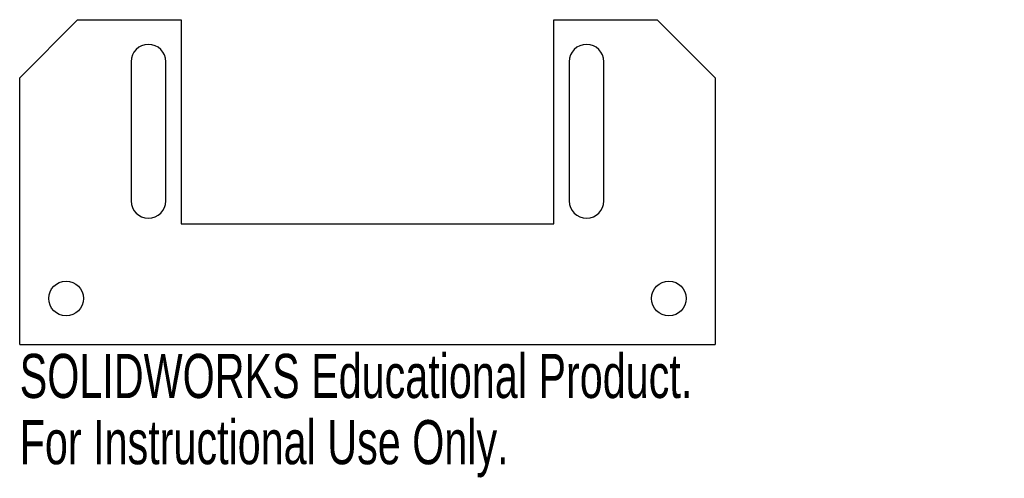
# Model space of a CAD drawing. Header units: inches. Extents: x -1.5 to 2.75, y -0.82 to 1.16.
import ezdxf

# ---------------------------------------------------------------- set-up
doc = ezdxf.new("R2010")
doc.units = ezdxf.units.IN
doc.header["$MEASUREMENT"] = 0
doc.styles.add('SLDTEXTSTYLE0', font='TXT', dxfattribs={"width": 0.7})

msp = doc.modelspace()

# ---------------------------------------------------------------- linework, layer by layer
at = {"color": 7, "linetype": 'Continuous', "lineweight": 25}
for p, q in [((-1.25, 1.156), (-1.5, 0.906)), ((-1.25, 1.156), (-0.8033, 1.156)), ((-0.8033, 1.156), (-0.8033, 0.276)), ((0.8033, 0.276), (0.8033, 1.156)), ((0.8033, 1.156), (1.25, 1.156)), ((1.5, 0.906), (1.25, 1.156)), ((-1.0199, 0.9747), (-1.0199, 0.3747)), ((-0.8699, 0.3747), (-0.8699, 0.9747)), ((0.8699, 0.9747), (0.8699, 0.3747)), ((1.0199, 0.3747), (1.0199, 0.9747)), ((-1.5, -0.245), (-1.5, 0.906)), ((1.5, 0.906), (1.5, -0.245)), ((-0.8033, 0.276), (0.8033, 0.276)), ((-1.5, -0.245), (1.5, -0.245))]:
    msp.add_line(p, q, dxfattribs=at)
for centre in [(-1.3, -0.046), (1.3, -0.046)]:
    msp.add_circle(centre, 0.075, dxfattribs=at)
for centre, start, end in [((-0.9449, 0.9747), 0, 180), ((0.9449, 0.9747), 0, 180), ((-0.9449, 0.3747), 180, 0), ((0.9449, 0.3747), 180, 0)]:
    msp.add_arc(centre, 0.075, start, end, dxfattribs=at)

# ---------------------------------------------------------------- texts
at = {"color": 7, "linetype": 'Continuous', "char_height": 0.1903, "attachment_point": 1, "style": 'SLDTEXTSTYLE0'}
for s, insert in [('SOLIDWORKS Educational Product.', (-1.5, -0.2851)), ('For Instructional Use Only.', (-1.5, -0.5706))]:
    msp.add_mtext(s, dxfattribs=dict(at, insert=insert))

doc.saveas('drawing.dxf')
